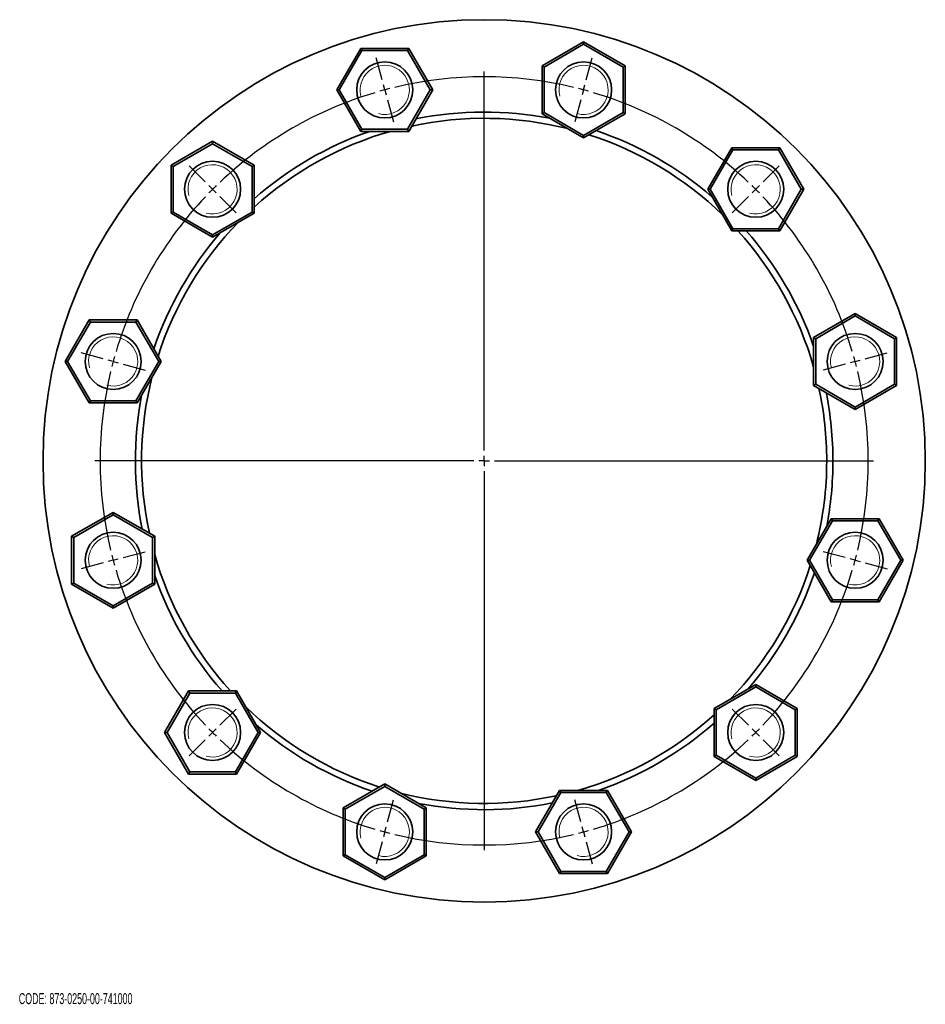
# Model space of a CAD drawing. Header units: millimetres. Extents: x -334 to 618, y 1 to 481.
# Tile 4 of 4: x 182 to 618, y 7 to 481. Entities that reach past the tile are written whole.
import ezdxf

# ---------------------------------------------------------------- set-up
doc = ezdxf.new("R2010")
doc.units = ezdxf.units.MM
doc.layers.add('NOTE', color=7, linetype='Continuous')
doc.styles.add('SLDTEXTSTYLE0', font='TXT', dxfattribs={"width": 0.605})

# ---------------------------------------------------------------- blocks, each defined once
blk = doc.blocks.new('SW_CENTERMARKSYMBOL_0')
at = {"layer": 'NOTE', "color": 0}
for p, q in [((-1.29, 4.83), (-4.14, 15.45)), ((97.06, 4.83), (99.9, 15.45)), ((47.88, -173.7), (47.88, 8.8)), ((0, 0), (-0.65, 2.41)), ((0, 0), (0.65, -2.41)), ((95.76, 0), (96.41, 2.41)), ((95.76, 0), (95.12, -2.41)), ((1.29, -4.83), (4.14, -15.45)), ((94.47, -4.83), (91.62, -15.45)), ((-86.47, -44.35), (-94.25, -36.57)), ((182.23, -44.35), (190.01, -36.57)), ((-82.93, -47.88), (-84.7, -46.11)), ((178.7, -47.88), (180.46, -46.11)), ((-82.93, -47.88), (-81.17, -49.65)), ((-79.4, -51.42), (-71.62, -59.2)), ((175.16, -51.42), (167.38, -59.2)), ((178.7, -47.88), (176.93, -49.65)), ((-135.64, -129.52), (-146.27, -126.67)), ((231.41, -129.52), (242.03, -126.67)), ((-130.81, -130.81), (-133.23, -130.17)), ((-130.81, -130.81), (-128.4, -131.46)), ((-125.99, -132.11), (-115.36, -134.96)), ((221.75, -132.11), (211.12, -134.96)), ((226.58, -130.81), (224.16, -131.46)), ((226.58, -130.81), (228.99, -130.17)), ((42.88, -178.7), (-139.62, -178.7)), ((47.88, -178.7), (45.38, -178.7)), ((47.88, -178.7), (47.88, -176.2)), ((47.88, -178.7), (47.88, -181.2)), ((47.88, -178.7), (50.38, -178.7)), ((52.88, -178.7), (235.38, -178.7)), ((47.88, -183.7), (47.88, -366.2)), ((-125.99, -225.28), (-115.36, -222.44)), ((221.75, -225.28), (211.12, -222.44)), ((-130.81, -226.58), (-133.23, -227.22)), ((-130.81, -226.58), (-128.4, -225.93)), ((226.58, -226.58), (224.16, -225.93)), ((226.58, -226.58), (228.99, -227.22)), ((-135.64, -227.87), (-146.27, -230.72)), ((231.41, -227.87), (242.03, -230.72)), ((-79.4, -305.98), (-71.62, -298.2)), ((175.16, -305.98), (167.38, -298.2)), ((-82.93, -309.51), (-81.17, -307.74)), ((178.7, -309.51), (176.93, -307.74)), ((-82.93, -309.51), (-84.7, -311.28)), ((178.7, -309.51), (180.46, -311.28)), ((-86.47, -313.05), (-94.25, -320.82)), ((182.23, -313.05), (190.01, -320.82)), ((1.29, -352.56), (4.14, -341.94)), ((94.47, -352.56), (91.62, -341.94)), ((0, -357.39), (0.65, -354.98)), ((95.76, -357.39), (95.12, -354.98)), ((0, -357.39), (-0.65, -359.81)), ((95.76, -357.39), (96.41, -359.81)), ((-1.29, -362.22), (-4.14, -372.85)), ((97.06, -362.22), (99.9, -372.85))]:
    blk.add_line(p, q, dxfattribs=at)
for start, end in [(76.5485, 103.4515), (105, 105.7743), (104.2257, 105), (75, 75.7743), (106.5485, 133.4515), (74.2257, 75), (46.5485, 73.4515), (134.2257, 135), (45, 45.7743), (136.5485, 163.4515), (135, 135.7743), (44.2257, 45), (16.5485, 43.4515), (165, 165.7743), (164.2257, 165), (15, 15.7743), (14.2257, 15), (166.5485, 193.4515), (346.5485, 13.4515), (194.2257, 195), (195, 195.7743), (344.2257, 345), (345, 345.7743), (196.5485, 223.4515), (316.5485, 343.4515), (224.2257, 225), (315, 315.7743), (225, 225.7743), (226.5485, 253.4515), (286.5485, 313.4515), (314.2257, 315), (254.2257, 255), (255, 255.7743), (256.5485, 283.4515), (284.2257, 285), (285, 285.7743)]:
    blk.add_arc((47.88, -178.7), 185, start, end, dxfattribs=at)

msp = doc.modelspace()

# ---------------------------------------------------------------- linework, layer by layer
at = {"color": 7, "linetype": 'Continuous', "lineweight": 35}
for p, q in [((433.38, 458.6), (453.38, 470.15)), ((453.38, 468.99), (453.38, 470.15)), ((453.38, 470.15), (473.38, 458.6)), ((334.52, 447.05), (346.07, 467.05)), ((346.65, 466.05), (335.68, 447.05)), ((346.65, 466.05), (346.07, 467.05)), ((346.07, 467.05), (369.16, 467.05)), ((368.59, 466.05), (346.65, 466.05)), ((368.59, 466.05), (369.16, 467.05)), ((379.56, 447.05), (368.59, 466.05)), ((369.16, 467.05), (380.71, 447.05)), ((453.38, 468.99), (434.38, 458.02)), ((472.38, 458.02), (453.38, 468.99)), ((433.38, 435.51), (433.38, 458.6)), ((433.38, 458.6), (434.38, 458.02)), ((434.38, 458.02), (434.38, 436.08)), ((472.38, 458.02), (473.38, 458.6)), ((472.38, 436.08), (472.38, 458.02)), ((473.38, 458.6), (473.38, 435.51)), ((346.07, 427.05), (334.52, 447.05)), ((334.52, 447.05), (335.68, 447.05)), ((335.68, 447.05), (346.65, 428.05)), ((368.59, 428.05), (379.56, 447.05)), ((380.71, 447.05), (369.16, 427.05)), ((379.56, 447.05), (380.71, 447.05)), ((433.38, 435.51), (434.38, 436.08)), ((453.38, 423.96), (433.38, 435.51)), ((434.38, 436.08), (453.38, 425.11)), ((453.38, 425.11), (472.38, 436.08)), ((473.38, 435.51), (453.38, 423.96)), ((472.38, 436.08), (473.38, 435.51)), ((346.07, 427.05), (346.65, 428.05)), ((369.16, 427.05), (346.07, 427.05)), ((346.65, 428.05), (368.59, 428.05)), ((369.16, 427.05), (368.59, 428.05)), ((254.68, 410.72), (274.68, 422.27)), ((274.68, 421.11), (274.68, 422.27)), ((274.68, 422.27), (294.68, 410.72)), ((453.38, 423.96), (453.38, 425.11)), ((274.68, 421.11), (255.68, 410.14)), ((293.68, 410.14), (274.68, 421.11)), ((513.22, 399.17), (524.77, 419.17)), ((525.34, 418.17), (514.37, 399.17)), ((524.77, 419.17), (525.34, 418.17)), ((524.77, 419.17), (547.86, 419.17)), ((547.28, 418.17), (525.34, 418.17)), ((547.28, 418.17), (547.86, 419.17)), ((558.25, 399.17), (547.28, 418.17)), ((547.86, 419.17), (559.41, 399.17)), ((255.68, 410.14), (254.68, 410.72)), ((254.68, 387.62), (254.68, 410.72)), ((255.68, 410.14), (255.68, 388.2)), ((293.68, 410.14), (294.68, 410.72)), ((293.68, 388.2), (293.68, 410.14)), ((294.68, 410.72), (294.68, 387.62)), ((524.77, 379.17), (513.22, 399.17)), ((513.22, 399.17), (514.37, 399.17)), ((514.37, 399.17), (525.34, 380.17)), ((547.28, 380.17), (558.25, 399.17)), ((559.41, 399.17), (547.86, 379.17)), ((558.25, 399.17), (559.41, 399.17)), ((254.68, 387.62), (255.68, 388.2)), ((274.68, 376.08), (254.68, 387.62)), ((255.68, 388.2), (274.68, 377.23)), ((274.68, 377.23), (293.68, 388.2)), ((294.68, 387.62), (274.68, 376.08)), ((294.68, 387.62), (293.68, 388.2)), ((524.77, 379.17), (525.34, 380.17)), ((525.34, 380.17), (547.28, 380.17)), ((547.28, 380.17), (547.86, 379.17)), ((274.68, 376.08), (274.68, 377.23)), ((547.86, 379.17), (524.77, 379.17)), ((564.2, 327.79), (584.2, 339.33)), ((584.2, 338.18), (565.2, 327.21)), ((584.2, 339.33), (584.2, 338.18)), ((584.2, 339.33), (604.2, 327.79)), ((603.2, 327.21), (584.2, 338.18)), ((203.71, 316.24), (215.26, 336.24)), ((215.83, 335.24), (204.86, 316.24)), ((215.83, 335.24), (215.26, 336.24)), ((215.26, 336.24), (238.35, 336.24)), ((237.77, 335.24), (215.83, 335.24)), ((237.77, 335.24), (238.35, 336.24)), ((248.74, 316.24), (237.77, 335.24)), ((238.35, 336.24), (249.9, 316.24)), ((564.2, 304.69), (564.2, 327.79)), ((564.2, 327.79), (565.2, 327.21)), ((603.2, 327.21), (604.2, 327.79)), ((604.2, 327.79), (604.2, 304.69)), ((565.2, 327.21), (565.2, 305.27)), ((603.2, 305.27), (603.2, 327.21)), ((215.26, 296.24), (203.71, 316.24)), ((204.86, 316.24), (203.71, 316.24)), ((204.86, 316.24), (215.83, 297.24)), ((237.77, 297.24), (248.74, 316.24)), ((249.9, 316.24), (238.35, 296.24)), ((249.9, 316.24), (248.74, 316.24)), ((564.2, 304.69), (565.2, 305.27)), ((584.2, 293.14), (564.2, 304.69)), ((565.2, 305.27), (584.2, 294.3)), ((584.2, 294.3), (603.2, 305.27)), ((604.2, 304.69), (584.2, 293.14)), ((603.2, 305.27), (604.2, 304.69)), ((215.26, 296.24), (215.83, 297.24)), ((238.35, 296.24), (215.26, 296.24)), ((215.83, 297.24), (237.77, 297.24)), ((238.35, 296.24), (237.77, 297.24)), ((584.2, 294.3), (584.2, 293.14)), ((206.8, 232.02), (226.8, 243.57)), ((226.8, 242.41), (207.8, 231.44)), ((226.8, 242.41), (226.8, 243.57)), ((226.8, 243.57), (246.8, 232.02)), ((245.8, 231.44), (226.8, 242.41)), ((561.1, 220.48), (572.65, 240.48)), ((573.23, 239.48), (562.26, 220.48)), ((572.65, 240.48), (573.23, 239.48)), ((572.65, 240.48), (595.74, 240.48)), ((595.17, 239.48), (573.23, 239.48)), ((595.74, 240.48), (595.17, 239.48)), ((606.13, 220.48), (595.17, 239.48)), ((595.74, 240.48), (607.29, 220.48)), ((206.8, 208.93), (206.8, 232.02)), ((207.8, 231.44), (206.8, 232.02)), ((207.8, 231.44), (207.8, 209.51)), ((246.8, 232.02), (245.8, 231.44)), ((245.8, 209.51), (245.8, 231.44)), ((246.8, 232.02), (246.8, 208.93)), ((572.65, 200.48), (561.1, 220.48)), ((561.1, 220.48), (562.26, 220.48)), ((562.26, 220.48), (573.23, 201.48)), ((595.17, 201.48), (606.13, 220.48)), ((607.29, 220.48), (595.74, 200.48)), ((606.13, 220.48), (607.29, 220.48)), ((207.8, 209.51), (206.8, 208.93)), ((226.8, 197.38), (206.8, 208.93)), ((207.8, 209.51), (226.8, 198.54)), ((226.8, 198.54), (245.8, 209.51)), ((246.8, 208.93), (226.8, 197.38)), ((246.8, 208.93), (245.8, 209.51)), ((573.23, 201.48), (572.65, 200.48)), ((595.74, 200.48), (572.65, 200.48)), ((573.23, 201.48), (595.17, 201.48)), ((595.17, 201.48), (595.74, 200.48)), ((226.8, 197.38), (226.8, 198.54)), ((251.59, 137.54), (263.14, 157.54)), ((263.71, 156.54), (252.75, 137.54)), ((263.71, 156.54), (263.14, 157.54)), ((263.14, 157.54), (286.23, 157.54)), ((285.65, 156.54), (263.71, 156.54)), ((286.23, 157.54), (285.65, 156.54)), ((296.62, 137.54), (285.65, 156.54)), ((286.23, 157.54), (297.78, 137.54)), ((516.31, 149.09), (536.31, 160.64)), ((536.31, 159.48), (517.31, 148.51)), ((536.31, 160.64), (536.31, 159.48)), ((536.31, 160.64), (556.31, 149.09)), ((555.31, 148.51), (536.31, 159.48)), ((516.31, 125.99), (516.31, 149.09)), ((516.31, 149.09), (517.31, 148.51)), ((517.31, 148.51), (517.31, 126.57)), ((556.31, 149.09), (555.31, 148.51)), ((555.31, 126.57), (555.31, 148.51)), ((556.31, 149.09), (556.31, 125.99)), ((263.14, 117.54), (251.59, 137.54)), ((252.75, 137.54), (251.59, 137.54)), ((252.75, 137.54), (263.71, 118.54)), ((285.65, 118.54), (296.62, 137.54)), ((297.78, 137.54), (286.23, 117.54)), ((297.78, 137.54), (296.62, 137.54)), ((517.31, 126.57), (516.31, 125.99)), ((536.31, 114.45), (516.31, 125.99)), ((517.31, 126.57), (536.31, 115.6)), ((536.31, 115.6), (555.31, 126.57)), ((556.31, 125.99), (536.31, 114.45)), ((555.31, 126.57), (556.31, 125.99)), ((263.71, 118.54), (263.14, 117.54)), ((286.23, 117.54), (263.14, 117.54)), ((263.71, 118.54), (285.65, 118.54)), ((286.23, 117.54), (285.65, 118.54)), ((536.31, 115.6), (536.31, 114.45)), ((337.62, 101.21), (357.62, 112.75)), ((357.62, 111.6), (338.62, 100.63)), ((357.62, 112.75), (357.62, 111.6)), ((357.62, 112.75), (377.62, 101.21)), ((376.62, 100.63), (357.62, 111.6)), ((430.29, 89.66), (441.83, 109.66)), ((441.83, 109.66), (442.41, 108.66)), ((441.83, 109.66), (464.93, 109.66)), ((464.93, 109.66), (464.35, 108.66)), ((464.93, 109.66), (476.47, 89.66)), ((442.41, 108.66), (431.44, 89.66)), ((464.35, 108.66), (442.41, 108.66)), ((475.32, 89.66), (464.35, 108.66)), ((337.62, 78.11), (337.62, 101.21)), ((338.62, 100.63), (337.62, 101.21)), ((338.62, 100.63), (338.62, 78.69)), ((377.62, 101.21), (376.62, 100.63)), ((376.62, 78.69), (376.62, 100.63)), ((377.62, 101.21), (377.62, 78.11)), ((441.83, 69.66), (430.29, 89.66)), ((431.44, 89.66), (430.29, 89.66)), ((431.44, 89.66), (442.41, 70.66)), ((464.35, 70.66), (475.32, 89.66)), ((476.47, 89.66), (464.93, 69.66)), ((476.47, 89.66), (475.32, 89.66)), ((338.62, 78.69), (337.62, 78.11)), ((357.62, 66.57), (337.62, 78.11)), ((338.62, 78.69), (357.62, 67.72)), ((357.62, 67.72), (376.62, 78.69)), ((377.62, 78.11), (357.62, 66.57)), ((377.62, 78.11), (376.62, 78.69)), ((357.62, 67.72), (357.62, 66.57)), ((442.41, 70.66), (441.83, 69.66)), ((464.93, 69.66), (441.83, 69.66)), ((442.41, 70.66), (464.35, 70.66)), ((464.35, 70.66), (464.93, 69.66))]:
    msp.add_line(p, q, dxfattribs=at)
for centre, radius in [((405.5, 268.36), 212.5), ((357.62, 447.05), 13.5), ((453.38, 447.05), 13.5), ((274.68, 399.17), 13.5), ((536.31, 399.17), 13.5), ((226.8, 316.24), 13.5), ((584.2, 316.24), 13.5), ((226.8, 220.48), 13.5), ((584.2, 220.48), 13.5), ((274.68, 137.54), 13.5), ((536.31, 137.54), 13.5), ((357.62, 89.66), 13.5), ((453.38, 89.66), 13.5)]:
    msp.add_circle(centre, radius, dxfattribs=at)
at = {"color": 7, "linetype": 'Continuous', "lineweight": 18}
for centre in [(357.62, 447.05), (453.38, 447.05), (274.68, 399.17), (536.31, 399.17), (226.8, 316.24), (584.2, 316.24), (226.8, 220.48), (584.2, 220.48), (274.68, 137.54), (536.31, 137.54), (357.62, 89.66), (453.38, 89.66)]:
    msp.add_arc(centre, 11.85, 255, 195, dxfattribs=at)
at = {"color": 7, "linetype": 'Continuous', "lineweight": 35}
for radius, start, end in [(168, 79.1574, 101.2703), (165, 75.8886, 102.191), (168, 109.1574, 131.2703), (165, 105.8886, 132.191), (168, 49.1574, 71.2703), (165, 45.8886, 72.191), (165, 135.8886, 162.191), (168, 139.1574, 161.2703), (165, 15.8886, 42.191), (168, 19.1574, 41.2703), (165, 165.8886, 192.191), (168, 169.1574, 191.2703), (165, 0, 12.191), (168, 0, 11.2703), (165, 345.8886, 0), (168, 349.1574, 0), (165, 195.8886, 222.191), (165, 315.8886, 342.191), (168, 319.1574, 341.2703), (168, 199.1574, 221.2703), (165, 225.8886, 252.191), (165, 285.8886, 312.191), (168, 229.1574, 251.2703), (168, 289.1574, 311.2703), (165, 255.8886, 282.191), (168, 259.1574, 281.2703)]:
    msp.add_arc((405.5, 268.36), radius, start, end, dxfattribs=at)

# ---------------------------------------------------------------- block references
at = {"layer": 'NOTE'}
msp.add_blockref('SW_CENTERMARKSYMBOL_0', (357.62, 447.05), dxfattribs=at)

# ---------------------------------------------------------------- texts
at = {"layer": 'NOTE', "insert": (181.35, 12), "char_height": 5.2917, "attachment_point": 1, "style": 'SLDTEXTSTYLE0'}
msp.add_mtext('CODE: 873-0250-00-741000', dxfattribs=at)

doc.saveas('drawing.dxf')
